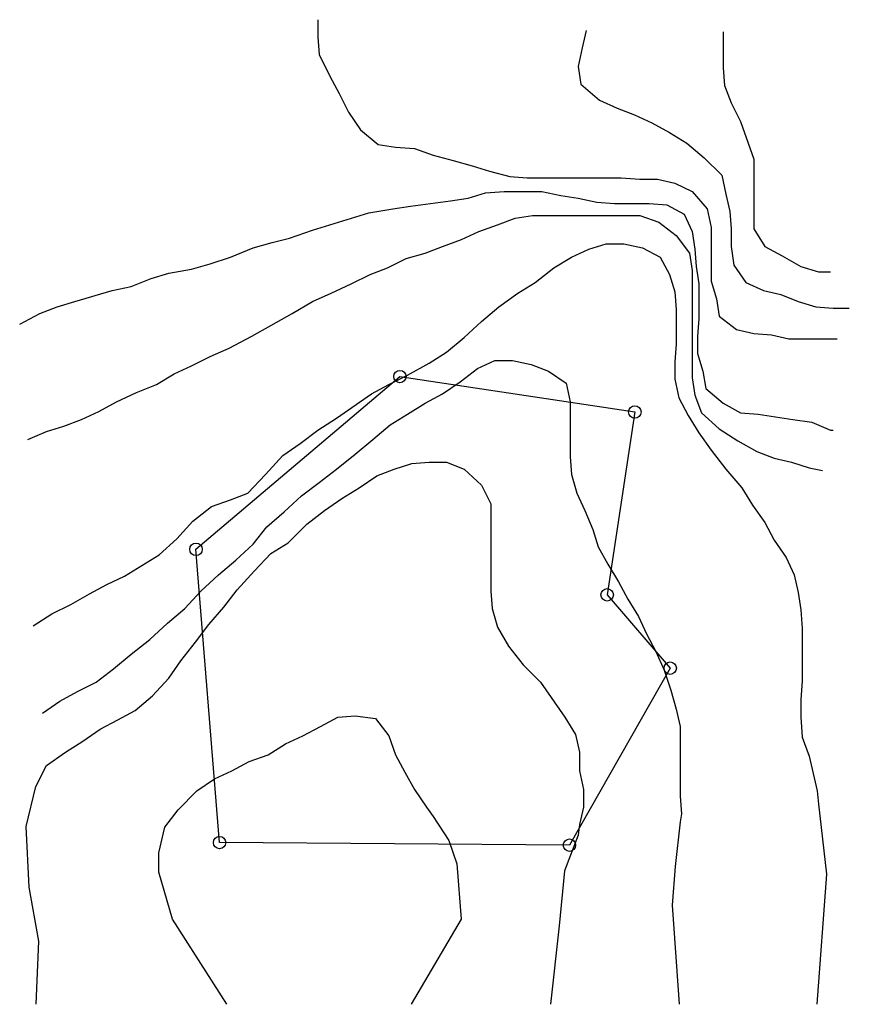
# Model space of a CAD drawing. Header units: metres. Extents: x -47.8 to 24.3, y -13.8 to 71.7.
import ezdxf

# ---------------------------------------------------------------- set-up
doc = ezdxf.new("R2010")
doc.units = ezdxf.units.M
doc.layers.add('CNIVEL', color=5, linetype='Continuous')
doc.layers.add('POLIGONO', color=1, linetype='Continuous')

msp = doc.modelspace()

# ---------------------------------------------------------------- linework, layer by layer
at = {"layer": 'CNIVEL'}
for points, elevation in [([(-21.877, 71.749), (-21.877, 70.234), (-21.76, 68.718), (-20.827, 66.853), (-20.01, 65.337), (-19.193, 63.705), (-18.144, 62.189), (-16.627, 60.907), (-15.11, 60.674), (-13.477, 60.557), (-11.844, 59.974), (-10.094, 59.508), (-8.461, 59.042), (-6.944, 58.575), (-5.195, 58.109), (-3.678, 57.992), (4.488, 57.992), (6.121, 57.876), (7.638, 57.876), (9.154, 57.526), (10.671, 56.826), (11.954, 55.311), (12.304, 53.679), (12.304, 49.015), (12.771, 47.5), (13.004, 45.984), (14.521, 44.818), (16.037, 44.468), (17.554, 44.352), (19.07, 44.002), (23.27, 44.002)], 8.689), ([(1.455, 70.817), (1.105, 69.301), (0.755, 67.669), (0.988, 66.153), (2.622, 64.754), (4.138, 64.055), (5.655, 63.472), (7.171, 62.772), (8.688, 61.956), (10.204, 61.024), (11.721, 59.741), (13.237, 58.225), (13.587, 56.593), (13.937, 55.078), (14.054, 53.562), (14.054, 52.046), (14.287, 50.414), (15.337, 48.899), (16.854, 48.199), (18.37, 47.849), (19.887, 47.267), (21.404, 46.8), (22.92, 46.684), (24.32, 46.684)], 10.137), ([(13.354, 70.7), (13.354, 67.552), (13.471, 66.037), (14.054, 64.521), (14.871, 62.889), (16.037, 59.625), (16.037, 53.562), (16.971, 52.046), (18.487, 51.23), (20.12, 50.298), (21.637, 49.831), (22.687, 49.831)], 11.585), ([(-47.775, 45.285), (-46.025, 46.217), (-44.508, 46.8), (-42.992, 47.267), (-39.725, 48.199), (-38.092, 48.549), (-36.342, 49.248), (-34.826, 49.715), (-32.842, 50.065), (-31.209, 50.531), (-29.459, 51.114), (-27.476, 51.93), (-25.843, 52.396), (-24.326, 52.746), (-22.343, 53.446), (-20.827, 53.912), (-19.31, 54.378), (-17.444, 54.961), (-15.344, 55.311), (-13.827, 55.544), (-12.077, 55.777), (-10.327, 56.01), (-8.811, 56.244), (-7.294, 56.71), (-5.661, 56.826), (-2.395, 56.826), (-0.761, 56.477), (0.755, 56.244), (2.388, 55.894), (3.905, 55.777), (6.938, 55.777), (8.455, 55.661), (9.971, 54.845), (10.671, 53.329), (10.904, 51.813), (11.021, 50.298), (11.254, 48.782), (11.254, 45.751), (11.138, 44.235), (11.138, 42.72), (11.604, 41.204), (11.838, 39.689), (13.354, 38.406), (14.871, 37.59), (16.387, 37.473), (17.904, 37.24), (19.42, 37.007), (21.054, 36.774), (22.687, 36.074), (22.92, 36.074)], 7.24), ([(-47.075, 35.258), (-45.442, 35.958), (-43.925, 36.424), (-42.408, 37.007), (-40.892, 37.707), (-39.375, 38.523), (-37.625, 39.339), (-35.876, 40.038), (-34.359, 40.971), (-32.842, 41.67), (-31.209, 42.487), (-29.576, 43.186), (-27.593, 44.235), (-25.96, 45.168), (-24.093, 46.217), (-22.343, 47.267), (-20.71, 47.966), (-18.96, 48.782), (-17.327, 49.598), (-15.81, 50.181), (-14.177, 50.997), (-12.544, 51.464), (-11.027, 52.046), (-9.394, 52.629), (-7.878, 53.329), (-6.244, 53.912), (-4.728, 54.495), (-3.211, 54.728), (6.121, 54.728), (7.755, 54.145), (9.271, 52.979), (10.438, 51.464), (10.671, 49.948), (10.671, 40.621), (10.904, 39.106), (11.488, 37.59), (13.004, 36.191), (14.637, 35.142), (16.271, 34.209), (17.787, 33.626), (19.304, 33.276), (20.82, 32.81), (21.987, 32.577)], 5.792), ([(-46.608, 19.053), (-44.975, 20.102), (-43.342, 20.918), (-41.709, 21.851), (-40.192, 22.667), (-38.675, 23.367), (-37.159, 24.299), (-35.642, 25.232), (-34.126, 26.631), (-32.726, 28.147), (-31.093, 29.429), (-29.459, 30.012), (-27.943, 30.595), (-26.426, 32.227), (-24.91, 33.859), (-23.393, 34.909), (-21.877, 36.074), (-20.243, 37.124), (-17.21, 39.222), (-15.694, 40.038), (-14.061, 40.854), (-12.194, 41.904), (-10.677, 42.836), (-9.161, 44.119), (-7.644, 45.518), (-6.128, 46.8), (-4.495, 47.966), (-2.978, 48.899), (-1.345, 50.181), (0.172, 51.114), (1.688, 51.813), (3.205, 52.28), (4.721, 52.28), (6.355, 51.93), (7.871, 51.114), (8.688, 49.598), (9.154, 48.083), (9.271, 46.567), (9.271, 43.536), (9.154, 42.02), (9.154, 40.505), (9.504, 38.872), (10.321, 37.357), (11.254, 35.841), (12.304, 34.326), (13.587, 32.693), (14.987, 31.061), (15.921, 29.546), (16.971, 28.03), (17.787, 26.514), (18.837, 24.999), (19.537, 23.483), (19.887, 21.968), (20.12, 20.452), (20.237, 18.82), (20.237, 14.273), (20.12, 12.641), (20.12, 11.125), (20.237, 9.376), (20.82, 7.744), (21.52, 4.713), (21.637, 3.547), (22.329, -2.51), (21.497, -13.835)], 4.344), ([(-45.792, 11.475), (-44.275, 12.524), (-42.758, 13.34), (-41.125, 14.156), (-39.609, 15.322), (-38.092, 16.605), (-36.459, 17.887), (-34.942, 19.286), (-33.426, 20.569), (-32.026, 22.084), (-30.509, 23.483), (-28.993, 24.766), (-27.476, 26.165), (-26.31, 27.68), (-24.793, 28.963), (-23.277, 30.362), (-21.76, 31.528), (-20.243, 32.693), (-18.61, 33.976), (-17.094, 35.258), (-15.577, 36.541), (-14.061, 37.473), (-12.544, 38.406), (-11.027, 39.222), (-9.511, 40.271), (-7.994, 41.437), (-6.478, 42.137), (-4.961, 42.137), (-3.328, 41.787), (-1.811, 41.204), (-0.295, 40.155), (0.055, 38.523), (0.055, 33.743), (0.172, 32.227), (0.638, 30.595), (1.338, 29.079), (2.038, 27.447), (2.505, 25.932), (3.322, 24.416), (4.255, 22.9), (5.071, 21.385), (6.005, 19.869), (6.705, 18.353), (7.521, 16.838), (8.221, 15.206), (8.804, 13.457), (9.271, 11.825), (9.621, 10.309), (9.621, 4.247), (9.738, 2.731), (9.621, 2.032), (9.176, -1.869), (8.936, -5.225), (9.526, -13.835)], 2.896), ([(-46.334, -13.835), (-46.122, -8.342), (-46.962, -3.667), (-47.202, 1.608), (-46.362, 5.085), (-45.442, 6.928), (-43.808, 8.094), (-42.292, 9.027), (-40.775, 10.076), (-39.259, 10.892), (-37.742, 11.708), (-36.226, 12.991), (-34.826, 14.506), (-33.776, 16.022), (-32.493, 17.654), (-31.326, 19.17), (-30.043, 20.685), (-28.876, 22.201), (-27.36, 23.833), (-25.96, 25.349), (-24.443, 26.281), (-22.81, 27.913), (-21.293, 29.079), (-19.777, 30.129), (-18.26, 31.061), (-16.744, 32.11), (-15.227, 32.693), (-13.711, 33.16), (-12.194, 33.276), (-10.677, 33.276), (-9.161, 32.693), (-7.644, 31.294), (-6.828, 29.662), (-6.828, 22.084), (-6.711, 20.569), (-6.244, 18.936), (-5.311, 17.304), (-4.028, 15.672), (-2.511, 14.156), (-0.412, 11.125), (0.522, 9.61), (0.872, 8.094), (0.872, 6.462), (1.222, 4.83), (1.222, 3.314), (0.872, 1.798), (0.755, 0.866), (-0.42, -2.228), (-0.9, -7.024), (-1.657, -13.835)], 1.448)]:
    msp.add_lwpolyline(points, dxfattribs=dict(at, elevation=elevation))
msp.add_lwpolyline([(-29.768, -13.835), (-34.487, -6.424), (-35.686, -2.348), (-35.686, -0.67), (-35.176, 1.565), (-34.009, 3.081), (-32.376, 4.713), (-30.859, 5.762), (-29.343, 6.462), (-27.826, 7.278), (-26.193, 7.861), (-24.676, 8.794), (-23.16, 9.493), (-21.643, 10.309), (-20.127, 11.125), (-18.61, 11.242), (-16.86, 11.009), (-15.694, 9.493), (-15.11, 7.861), (-14.294, 6.345), (-13.477, 4.83), (-12.427, 3.314), (-11.844, 2.498), (-10.496, 0.409), (-9.777, -1.629), (-9.417, -6.424), (-13.742, -13.835)], dxfattribs=at)
at = {"layer": 'POLIGONO'}
msp.add_lwpolyline([(-30.403, 0.222), (-32.457, 25.715), (-14.731, 40.73), (5.684, 37.652), (3.281, 21.758), (8.759, 15.384), (0, 0)], close=True, dxfattribs=at)
for centre in [(-14.731, 40.73), (5.684, 37.652), (-32.457, 25.715), (3.281, 21.758), (8.759, 15.384), (-30.403, 0.222), (0, 0)]:
    msp.add_circle(centre, 0.54, dxfattribs=at)

doc.saveas('drawing.dxf')
